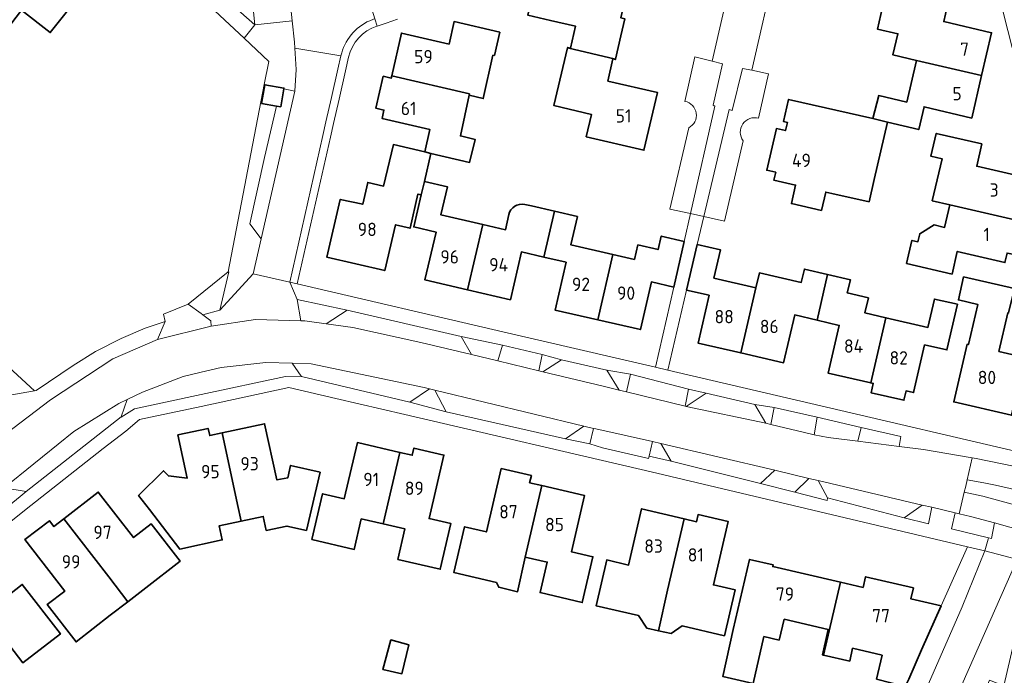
# Model space of a CAD drawing. Header units: metres. Extents: x 247072 to 248918, y 480001 to 481684.
# Tile 32 of 50: x 247976 to 248108, y 481104 to 481192. Entities that reach past the tile are written whole.
import ezdxf
from ezdxf.enums import TextEntityAlignment as Align

# ---------------------------------------------------------------- set-up
doc = ezdxf.new("R2010")
doc.units = ezdxf.units.M
for name, color, linetype, lineweight in [('B-XX-GR-GROENVOORZIENING-GV', 80, 'Continuous', 18), ('B-XX-OG-BEBOUWING-GV', 7, 'Continuous', 35), ('B-XX-OG-BEBOUWING-T18', 10, 'Continuous', 18), ('B-XX-OG-BEBOUWING_LOODS-GV', 7, 'Continuous', 35), ('B-XX-OG-TERREIN_ERF-GV', 7, 'Continuous', 18), ('B-XX-VH-VERHARDING_GESLOTEN-GV', 252, 'Continuous', 18), ('B-XX-VH-VERHARDING_OPEN-GV', 252, 'Continuous', 18)]:
    doc.layers.add(name, color=color, linetype=linetype, lineweight=lineweight)
doc.styles.add('NLCS-ISO-M-T18', font='NLCS-ISO.ttf', dxfattribs={"height": 1.8})

msp = doc.modelspace()

# ---------------------------------------------------------------- linework, layer by layer
at = {"layer": 'B-XX-GR-GROENVOORZIENING-GV'}
for points in [[(248006.491, 481198.903), (248010.286, 481205.228), (248009.587, 481207.091), (248009.276, 481207.772), (248009.141, 481208.096), (248007.578, 481207.342), (248005.634, 481210.416), (248005.052, 481211.173), (248003.349, 481213.387), (248001.325, 481215.175), (248000.073, 481216.281), (247997.062, 481218.289), (247995.342, 481216.246), (247994.932, 481215.759), (247988.191, 481207.751), (247990.098, 481206.314), (247997.867, 481199.611), (248007.258, 481191.279)], [(248007.258, 481191.279), (247997.867, 481199.611), (247990.098, 481206.314), (247988.191, 481207.751), (247984.93, 481206.599), (247988.096, 481205.224), (247997.242, 481197.538), (248005.809, 481189.469)], [(248009.129, 481186.341), (248008.531, 481183.233), (248008.603, 481183.209), (248011.185, 481182.75), (248011.164, 481182.629), (248012.655, 481182.332), (248012.83, 481185.268), (248012.655, 481188.15), (248012.608, 481188.933), (248012.305, 481191.813), (248007.258, 481191.279), (248005.809, 481189.469)], [(248008.121, 481162.417), (248006.564, 481164.456), (248008.574, 481173.407), (248010.165, 481180.331), (248008.155, 481180.688), (248008.603, 481183.209), (248008.531, 481183.233), (248003.671, 481157.957), (248003.744, 481157.94), (248002.546, 481152.797), (248007.027, 481157.707)], [(248000, 481152.326), (248000.253, 481152.141), (248002.546, 481152.797), (248003.744, 481157.94), (248003.671, 481157.957), (247998.271, 481153.586)], [(247977.503, 481141.918), (247962.391, 481155.791), (247960.928, 481154.611), (247972.086, 481140.3), (247973.148, 481141.155)], [(248000, 481144.406), (247997.586, 481143.814), (247992.1, 481141.714), (247990.029, 481140.714), (247989.222, 481138.392), (247989.2, 481138.329), (247991.014, 481139.486), (248000, 481141.413), (248011.4, 481143.857), (248013.514, 481143.886), (248012.294, 481145.622), (248008.729, 481145.714), (248002.714, 481145.071)], [(248076.188, 481137.526), (248076.848, 481137.369), (248077.328, 481139.639), (248074.728, 481140.035)], [(248097.306, 481126.493), (248094.845, 481124.779), (248098.15, 481123.971), (248098.601, 481126.19)], [(248080.128, 481068.674), (248082.83, 481068.065), (248092.478, 481089.433), (248102.7, 481112.778), (248105.733, 481120.3), (248103.415, 481120.849), (248099.847, 481112.884), (248097.216, 481106.936), (248095.502, 481103.002), (248095.005, 481102.025), (248090.767, 481092.778), (248088.578, 481087.067)], [(248113.282, 481118.049), (248110.1, 481119.122), (248094, 481082.667), (248088.085, 481069.369), (248091.123, 481068.718), (248100.197, 481088.795), (248101.378, 481091.378), (248106.378, 481102.856), (248108.306, 481102.082), (248110.22, 481110.435), (248111.092, 481113.689)]]:
    msp.add_lwpolyline(points, close=True, dxfattribs=at)
at = {"layer": 'B-XX-OG-BEBOUWING-GV'}
for points in [[(247960.558, 481188.542), (247961.501, 481187.8), (247960.883, 481187.014), (247963.704, 481184.794), (247964.323, 481185.58), (247968.417, 481182.359), (247973.399, 481188.746), (247972.689, 481189.299), (247975.786, 481193.27), (247979.647, 481190.24), (247984.072, 481195.88), (247973.844, 481203.905), (247969.4, 481198.24), (247970.108, 481197.685), (247967.034, 481193.767), (247965.573, 481194.916)], [(248055.912, 481186.651), (248056.641, 481189.789), (248057.161, 481192.106), (248056.639, 481192.224), (248057.397, 481195.6), (248054.157, 481196.327), (248045.38, 481198.355), (248044.062, 481192.591), (248047.134, 481191.89), (248050.5, 481191.121), (248049.842, 481188.155), (248049.465, 481188.245), (248049.453, 481188.196)], [(248093.508, 481196.462), (248092.628, 481196.667), (248091.261, 481190.721), (248094.008, 481190.089), (248093.348, 481187.22), (248096.512, 481186.492), (248105.313, 481184.454), (248106.647, 481190.213), (248100.21, 481191.714), (248100.879, 481194.75), (248094.746, 481196.17)], [(248039.38, 481187.2), (248039.571, 481187.156), (248040.286, 481190.288), (248034.142, 481191.72), (248033.469, 481188.695), (248027.033, 481190.168), (248025.722, 481184.404), (248036.208, 481181.962), (248036.169, 481181.781), (248038.062, 481181.342)], [(248051.946, 481176.167), (248059.753, 481174.36), (248061.558, 481182.161), (248054.881, 481183.706), (248055.569, 481186.679), (248055.901, 481186.602), (248055.912, 481186.651), (248049.453, 481188.196), (248047.608, 481180.384), (248052.66, 481179.191)], [(248105.313, 481184.454), (248096.512, 481186.492), (248095.217, 481180.861), (248091.429, 481181.739), (248090.653, 481178.636), (248092.607, 481178.169), (248096.83, 481177.162), (248097.543, 481180.229), (248103.982, 481178.703)], [(248036.208, 481181.962), (248025.722, 481184.404), (248025.651, 481184.093), (248024.567, 481184.34), (248023.588, 481180.04), (248024.673, 481179.793), (248024.412, 481178.648), (248030.865, 481177.154), (248030.165, 481174.133), (248031.011, 481173.935), (248036.214, 481172.715), (248036.959, 481175.829), (248034.978, 481176.291), (248036.169, 481181.781)], [(248083.704, 481166.234), (248084.269, 481168.727), (248085.1, 481168.539), (248090.118, 481167.404), (248090.807, 481170.399), (248092.607, 481178.169), (248090.653, 481178.636), (248079.266, 481181.23), (248078.574, 481178.247), (248079.099, 481178.124), (248078.841, 481177.015), (248077.634, 481177.295), (248076.327, 481171.675), (248077.534, 481171.394), (248077.286, 481170.323), (248080.203, 481169.652), (248079.641, 481167.178)], [(248101.001, 481166.992), (248109.772, 481164.967), (248111.088, 481170.723), (248104.659, 481172.205), (248105.334, 481175.219), (248099.182, 481176.629), (248098.477, 481173.546), (248099.999, 481173.197), (248098.656, 481167.541)], [(248029.701, 481168.338), (248030.127, 481170.164), (248031.011, 481173.935), (248030.165, 481174.133), (248025.938, 481175.124), (248024.63, 481169.523), (248022.483, 481170.024), (248021.816, 481167.08), (248018.784, 481167.738), (248016.977, 481159.928), (248024.79, 481158.129), (248026.231, 481164.301), (248028.188, 481163.844), (248029.261, 481168.441)], [(248035.966, 481155.534), (248038.028, 481164.34), (248032.366, 481165.636), (248033.243, 481169.448), (248030.127, 481170.164), (248029.701, 481168.338), (248028.695, 481164.02), (248031.707, 481163.317), (248030.206, 481156.871)], [(248101.001, 481166.992), (248100.31, 481163.953), (248098.886, 481164.281), (248096.964, 481163.106), (248096.716, 481162.025), (248095.912, 481162.208), (248095.188, 481159.088), (248101.32, 481157.654), (248102.03, 481160.702), (248108.454, 481159.202), (248108.75, 481160.498), (248109.53, 481160.32), (248110.39, 481160.893), (248110.945, 481163.321), (248110.408, 481164.202), (248109.637, 481164.378), (248109.772, 481164.967)], [(248053.519, 481151.484), (248055.573, 481160.286), (248049.905, 481161.59), (248050.78, 481165.403), (248047.672, 481166.13), (248046.235, 481159.942), (248049.247, 481159.246), (248047.755, 481152.803)], [(248058.488, 481159.616), (248055.573, 481160.286), (248053.519, 481151.484), (248059.276, 481150.166), (248060.759, 481156.593), (248063.782, 481155.893), (248065.187, 481162.041), (248062.091, 481162.785), (248061.668, 481160.955), (248058.942, 481161.585)], [(248072.82, 481147.027), (248074.861, 481155.812), (248069.195, 481157.12), (248070.072, 481160.932), (248066.943, 481161.644), (248065.509, 481155.492), (248068.537, 481154.787), (248067.06, 481148.352)], [(248083.107, 481151.44), (248084.498, 481157.602), (248081.396, 481158.319), (248080.98, 481156.521), (248075.328, 481157.804), (248074.861, 481155.812), (248072.82, 481147.027), (248078.582, 481145.701), (248080.103, 481152.147)], [(248084.498, 481157.602), (248083.107, 481151.44), (248086.106, 481150.734), (248084.596, 481144.296), (248090.367, 481142.974), (248092.393, 481151.769), (248089.562, 481152.42), (248090.034, 481154.436), (248087.189, 481155.102), (248087.598, 481156.886)], [(248102.881, 481157.276), (248102.183, 481154.161), (248104.783, 481153.562), (248103.536, 481148.149), (248103.342, 481148.194), (248101.548, 481140.404), (248109.352, 481138.605), (248111.146, 481146.401), (248107.639, 481147.21), (248108.843, 481152.416), (248108.952, 481152.408), (248109.724, 481155.731)], [(248097.611, 481148.116), (248100.628, 481147.424), (248102.053, 481153.58), (248098.936, 481154.278), (248098.058, 481150.466), (248092.393, 481151.769), (248090.367, 481142.974), (248090.682, 481142.902), (248090.392, 481141.635), (248094.827, 481140.62), (248095.117, 481141.887), (248096.121, 481141.657)], [(248002.835, 481136.227), (248004.933, 481126.553), (248005.414, 481124.33), (248008.388, 481124.959), (248008.795, 481123.062), (248011.583, 481123.661), (248014.217, 481123.058), (248016.051, 481130.926), (248012.076, 481131.829), (248011.712, 481130.179), (248010.22, 481129.885), (248008.571, 481137.456)], [(248004.933, 481126.553), (248002.835, 481136.227), (248001.164, 481135.869), (248000.953, 481136.835), (247996.874, 481135.946), (247998.143, 481130.122), (247995.601, 481130.421), (247994.907, 481131.113), (247991.562, 481127.756), (247993.018, 481125.877), (247997.144, 481120.554), (248002.856, 481121.789), (248002.446, 481123.702), (248005.414, 481124.33)], [(248026.815, 481133.588), (248021.091, 481134.928), (248019.325, 481127.337), (248016.386, 481128.021), (248014.951, 481121.85), (248020.659, 481120.512), (248021.603, 481124.621), (248024.566, 481123.94)], [(248024.566, 481123.94), (248027.504, 481123.264), (248026.559, 481119.155), (248032.262, 481117.823), (248033.702, 481123.98), (248030.761, 481124.664), (248032.768, 481133.229), (248028.703, 481134.173), (248028.48, 481133.198), (248026.815, 481133.588)], [(248043.741, 481119.477), (248045.976, 481129.11), (248044.32, 481129.493), (248044.56, 481130.464), (248040.492, 481131.417), (248038.498, 481122.868), (248035.557, 481123.558), (248034.118, 481117.384), (248039.844, 481116.058), (248040.158, 481115.399), (248042.698, 481114.799)], [(248043.741, 481119.477), (248046.695, 481118.784), (248045.732, 481114.676), (248051.435, 481113.337), (248052.875, 481119.517), (248049.956, 481120.198), (248051.722, 481127.779), (248045.976, 481129.11)], [(247981.497, 481124.632), (247987.56, 481116.811), (247990.11, 481113.449), (247992.546, 481115.341), (247997.168, 481118.939), (247993.277, 481123.95), (247990.902, 481122.105), (247986.135, 481128.243)], [(248065.18, 481124.633), (248059.441, 481125.984), (248057.673, 481118.393), (248054.73, 481119.078), (248053.292, 481112.901), (248059.03, 481111.57), (248060.146, 481109.868), (248061.715, 481109.531), (248062.924, 481114.988)], [(248065.18, 481124.633), (248062.924, 481114.988), (248061.715, 481109.531), (248063.439, 481109.161), (248064.911, 481110.186), (248070.618, 481108.859), (248072.058, 481115.031), (248069.133, 481115.713), (248071.126, 481124.255), (248067.058, 481125.211), (248066.854, 481124.239)], [(247987.56, 481116.811), (247981.497, 481124.632), (247980.147, 481123.581), (247979.545, 481124.38), (247976.231, 481121.822), (247981.607, 481114.877), (247979.247, 481113.05), (247983.132, 481108.03), (247987.744, 481111.611), (247990.11, 481113.449)], [(248083.984, 481106.252), (248086.276, 481116.074), (248077.139, 481118.197), (248077.189, 481118.411), (248073.994, 481119.153), (248071.802, 481109.7), (248070.395, 481103.343), (248074.473, 481102.404), (248075.931, 481108.739), (248077.991, 481108.259), (248078.684, 481111.076), (248084.621, 481109.695), (248083.829, 481106.288)], [(248091.908, 481106.238), (248091.133, 481103.002), (248095.005, 481102.025), (248095.502, 481103.002), (248097.216, 481106.936), (248099.847, 481112.884), (248095.758, 481113.844), (248096.098, 481115.314), (248089.66, 481116.815), (248089.323, 481115.366), (248086.276, 481116.074), (248083.984, 481106.252), (248087.508, 481105.428), (248087.908, 481107.157)], [(247965.113, 481109.022), (247971.348, 481100.923), (247971.468, 481101.015), (247969.332, 481103.808), (247974.179, 481107.515), (247975.933, 481105.222), (247981.018, 481109.112), (247975.878, 481115.773), (247973.512, 481113.93), (247972.775, 481114.902)], [(248025.6, 481108.3), (248024.529, 481104.3), (248027.086, 481103.729), (248028.014, 481107.614)]]:
    msp.add_lwpolyline(points, close=True, dxfattribs=at)
msp.add_lwpolyline([(248043.664, 481167.061, 0.4053154), (248041.515, 481165.683)], format="xyb", dxfattribs=at)
for points in [[(248046.235, 481159.942), (248047.672, 481166.13), (248044.566, 481166.857), (248043.664, 481167.061)], [(248041.515, 481165.683), (248041.075, 481163.642), (248038.028, 481164.34), (248035.966, 481155.534), (248041.729, 481154.196), (248043.216, 481160.64), (248046.235, 481159.942)]]:
    msp.add_lwpolyline(points, dxfattribs=at)
at = {"layer": 'B-XX-OG-BEBOUWING_LOODS-GV'}
msp.add_lwpolyline([(248010.165, 481180.331), (248010.737, 481180.229), (248011.164, 481182.629), (248011.185, 481182.75), (248008.603, 481183.209), (248008.155, 481180.688)], close=True, dxfattribs=at)
at = {"layer": 'B-XX-OG-TERREIN_ERF-GV'}
for points in [[(247962.391, 481155.791), (247977.503, 481141.918), (247977.751, 481141.962), (247982.729, 481145.336), (247985.766, 481147.199), (247989.194, 481148.97), (247992.452, 481150.346), (247995.131, 481151.275), (247994.911, 481152.249), (247998.271, 481153.586), (248003.671, 481157.957), (248008.531, 481183.233), (248009.129, 481186.341), (248005.809, 481189.469), (247997.242, 481197.538), (247988.096, 481205.224), (247984.93, 481206.599), (247969.568, 481218.732)], [(248111.364, 481133.408), (248115.216, 481149.997), (248114.892, 481154.555), (248114.648, 481157.848), (248113.703, 481171.456), (248108.23, 481192.981), (248103.223, 481212.508), (248084.271, 481215.303), (248080.657, 481212.793), (248077.511, 481199.17), (248074.307, 481185.165), (248076.547, 481184.675), (248075.221, 481178.685)], [(248065.271, 481180.954), (248066.602, 481186.958), (248068.967, 481186.393), (248071.986, 481199.513)], [(248100.879, 481194.75), (248100.21, 481191.714), (248106.647, 481190.213), (248105.313, 481184.454), (248103.982, 481178.703), (248097.543, 481180.229), (248096.83, 481177.162), (248092.607, 481178.169), (248090.807, 481170.399), (248090.118, 481167.404), (248085.1, 481168.539), (248084.269, 481168.727), (248083.704, 481166.234), (248079.641, 481167.178), (248080.203, 481169.652), (248077.286, 481170.323), (248077.534, 481171.394), (248076.327, 481171.675), (248077.634, 481177.295), (248078.841, 481177.015), (248079.099, 481178.124), (248078.574, 481178.247), (248079.266, 481181.23), (248090.653, 481178.636), (248091.429, 481181.739), (248095.217, 481180.861), (248096.512, 481186.492), (248093.348, 481187.22), (248094.008, 481190.089), (248091.261, 481190.721), (248092.628, 481196.667)], [(248026.507, 481192.058), (248024.978, 481191.528), (248023.777, 481191.114), (248023.718, 481191.094)], [(248025.651, 481184.093), (248025.722, 481184.404), (248027.033, 481190.168), (248033.469, 481188.695), (248034.142, 481191.72), (248040.286, 481190.288), (248039.571, 481187.156), (248039.38, 481187.2), (248038.062, 481181.342), (248036.169, 481181.781), (248034.978, 481176.291), (248036.959, 481175.829), (248036.214, 481172.715), (248031.011, 481173.935), (248030.127, 481170.164), (248033.243, 481169.448), (248032.366, 481165.636), (248038.028, 481164.34), (248041.075, 481163.642), (248041.515, 481165.683)], [(248057.161, 481192.106), (248056.641, 481189.789), (248055.912, 481186.651), (248055.901, 481186.602), (248055.569, 481186.679), (248054.881, 481183.706), (248061.558, 481182.161), (248059.753, 481174.36), (248051.946, 481176.167), (248052.66, 481179.191), (248047.608, 481180.384), (248049.453, 481188.196), (248049.465, 481188.245), (248049.842, 481188.155), (248050.5, 481191.121), (248047.134, 481191.89), (248044.062, 481192.591)], [(248019.904, 481186.928), (248019.484, 481185.081), (248018.62, 481181.25), (248017.858, 481177.984), (248017.459, 481176.144), (248012.976, 481156.322), (248040.708, 481149.865), (248061.297, 481145.075), (248063.782, 481155.893), (248060.759, 481156.593), (248059.276, 481150.166), (248053.519, 481151.484), (248047.755, 481152.803), (248049.247, 481159.246), (248046.235, 481159.942), (248043.216, 481160.64), (248041.729, 481154.196), (248035.966, 481155.534), (248030.206, 481156.871), (248031.707, 481163.317), (248028.695, 481164.02), (248029.701, 481168.338), (248029.261, 481168.441), (248028.188, 481163.844), (248026.231, 481164.301), (248024.79, 481158.129), (248016.977, 481159.928), (248018.784, 481167.738), (248021.816, 481167.08), (248022.483, 481170.024), (248024.63, 481169.523), (248025.938, 481175.124), (248030.165, 481174.133), (248030.865, 481177.154), (248024.412, 481178.648), (248024.673, 481179.793), (248023.588, 481180.04), (248024.567, 481184.34), (248025.651, 481184.093)], [(248043.664, 481167.061), (248044.566, 481166.857), (248047.672, 481166.13), (248050.78, 481165.403), (248049.905, 481161.59), (248055.573, 481160.286), (248058.488, 481159.616), (248058.942, 481161.585), (248061.668, 481160.955), (248062.091, 481162.785), (248065.187, 481162.041), (248066.014, 481165.815), (248063.264, 481166.416), (248065.786, 481177.392)], [(248073.138, 481175.646), (248070.606, 481164.774), (248067.808, 481165.441), (248066.943, 481161.644), (248070.072, 481160.932), (248069.195, 481157.12), (248074.861, 481155.812), (248075.328, 481157.804), (248080.98, 481156.521), (248081.396, 481158.319), (248084.498, 481157.602), (248087.598, 481156.886), (248087.189, 481155.102), (248090.034, 481154.436), (248089.562, 481152.42), (248092.393, 481151.769), (248098.058, 481150.466), (248098.936, 481154.278), (248102.053, 481153.58), (248100.628, 481147.424), (248097.611, 481148.116), (248096.121, 481141.657), (248095.117, 481141.887), (248094.827, 481140.62), (248090.392, 481141.635), (248090.682, 481142.902), (248090.367, 481142.974), (248084.596, 481144.296), (248086.106, 481150.734), (248083.107, 481151.44), (248080.103, 481152.147), (248078.582, 481145.701), (248072.82, 481147.027), (248067.06, 481148.352), (248068.537, 481154.787), (248065.509, 481155.492), (248062.989, 481144.694), (248083.601, 481139.882), (248111.36, 481133.389)], [(248070.395, 481103.343), (248071.802, 481109.7), (248073.994, 481119.153), (248077.189, 481118.411), (248077.139, 481118.197), (248086.276, 481116.074), (248089.323, 481115.366), (248089.66, 481116.815), (248096.098, 481115.314), (248095.758, 481113.844), (248099.847, 481112.884), (248103.415, 481120.849), (248060.729, 481130.957), (248027.486, 481138.714), (248018.171, 481140.886), (248011.829, 481142.357), (248000, 481139.808), (247991.671, 481138.014), (247989.829, 481136.471), (247986.8, 481134.1), (247976.171, 481125.771), (247971.357, 481121.914)], [(248091.133, 481103.002), (248091.908, 481106.238), (248087.908, 481107.157), (248087.508, 481105.428), (248083.984, 481106.252), (248083.829, 481106.288), (248084.621, 481109.695), (248078.684, 481111.076), (248077.991, 481108.259), (248075.931, 481108.739), (248074.473, 481102.404)]]:
    msp.add_lwpolyline(points, dxfattribs=at)
for points in [[(247960.558, 481188.542), (247965.573, 481194.916), (247967.034, 481193.767), (247970.108, 481197.685), (247969.4, 481198.24), (247973.844, 481203.905), (247984.072, 481195.88), (247979.647, 481190.24), (247975.786, 481193.27), (247972.689, 481189.299), (247973.399, 481188.746), (247968.417, 481182.359), (247964.323, 481185.58), (247963.704, 481184.794), (247960.883, 481187.014), (247961.501, 481187.8)], [(248100.31, 481163.953), (248101.001, 481166.992), (248098.656, 481167.541), (248099.999, 481173.197), (248098.477, 481173.546), (248099.182, 481176.629), (248105.334, 481175.219), (248104.659, 481172.205), (248111.088, 481170.723), (248109.772, 481164.967), (248109.637, 481164.378), (248110.408, 481164.202), (248110.945, 481163.321), (248110.39, 481160.893), (248109.53, 481160.32), (248108.75, 481160.498), (248108.454, 481159.202), (248102.03, 481160.702), (248101.32, 481157.654), (248095.188, 481159.088), (248095.912, 481162.208), (248096.716, 481162.025), (248096.964, 481163.106), (248098.886, 481164.281)], [(248102.183, 481154.161), (248102.881, 481157.276), (248109.724, 481155.731), (248108.952, 481152.408), (248108.843, 481152.416), (248107.639, 481147.21), (248111.146, 481146.401), (248109.352, 481138.605), (248101.548, 481140.404), (248103.342, 481148.194), (248103.536, 481148.149), (248104.783, 481153.562)], [(248002.446, 481123.702), (248002.856, 481121.789), (247997.144, 481120.554), (247993.018, 481125.877), (247991.562, 481127.756), (247994.907, 481131.113), (247995.601, 481130.421), (247998.143, 481130.122), (247996.874, 481135.946), (248000.953, 481136.835), (248001.164, 481135.869), (248002.835, 481136.227), (248008.571, 481137.456), (248010.22, 481129.885), (248011.712, 481130.179), (248012.076, 481131.829), (248016.051, 481130.926), (248014.217, 481123.058), (248011.583, 481123.661), (248008.795, 481123.062), (248008.388, 481124.959), (248005.414, 481124.33)], [(248026.815, 481133.588), (248028.48, 481133.198), (248028.703, 481134.173), (248032.768, 481133.229), (248030.761, 481124.664), (248033.702, 481123.98), (248032.262, 481117.823), (248026.559, 481119.155), (248027.504, 481123.264), (248024.566, 481123.94), (248021.603, 481124.621), (248020.659, 481120.512), (248014.951, 481121.85), (248016.386, 481128.021), (248019.325, 481127.337), (248021.091, 481134.928)], [(248045.976, 481129.11), (248051.722, 481127.779), (248049.956, 481120.198), (248052.875, 481119.517), (248051.435, 481113.337), (248045.732, 481114.676), (248046.695, 481118.784), (248043.741, 481119.477), (248042.698, 481114.799), (248040.158, 481115.399), (248039.844, 481116.058), (248034.118, 481117.384), (248035.557, 481123.558), (248038.498, 481122.868), (248040.492, 481131.417), (248044.56, 481130.464), (248044.32, 481129.493)], [(247992.546, 481115.341), (247990.11, 481113.449), (247987.744, 481111.611), (247983.132, 481108.03), (247979.247, 481113.05), (247981.607, 481114.877), (247976.231, 481121.822), (247979.545, 481124.38), (247980.147, 481123.581), (247981.497, 481124.632), (247986.135, 481128.243), (247990.902, 481122.105), (247993.277, 481123.95), (247997.168, 481118.939)], [(248064.911, 481110.186), (248063.439, 481109.161), (248061.715, 481109.531), (248060.146, 481109.868), (248059.03, 481111.57), (248053.292, 481112.901), (248054.73, 481119.078), (248057.673, 481118.393), (248059.441, 481125.984), (248065.18, 481124.633), (248066.854, 481124.239), (248067.058, 481125.211), (248071.126, 481124.255), (248069.133, 481115.713), (248072.058, 481115.031), (248070.618, 481108.859)], [(247957.599, 481104.942), (247957.233, 481105.418), (247958.697, 481106.545), (247959.064, 481106.069), (247961.902, 481108.252), (247963.523, 481106.144), (247965.798, 481107.893), (247964.978, 481108.918), (247965.113, 481109.022), (247972.775, 481114.902), (247973.512, 481113.93), (247975.878, 481115.773), (247981.018, 481109.112), (247975.933, 481105.222), (247974.179, 481107.515), (247969.332, 481103.808), (247971.468, 481101.015), (247971.348, 481100.923), (247968.474, 481098.722), (247967.37, 481100.121), (247962.48, 481096.303), (247956.512, 481104.106)], [(248025.6, 481108.3), (248028.014, 481107.614), (248027.086, 481103.729), (248024.529, 481104.3)]]:
    msp.add_lwpolyline(points, close=True, dxfattribs=at)
for points in [[(248023.718, 481191.094, 0.2618708), (248019.904, 481186.928)], [(248065.786, 481177.392, 0.7195968), (248065.271, 481180.954)], [(248075.221, 481178.685, 0.7145013), (248073.138, 481175.646)], [(248041.515, 481165.683, -0.4053154), (248043.664, 481167.061)]]:
    msp.add_lwpolyline(points, format="xyb", dxfattribs=at)
at = {"layer": 'B-XX-VH-VERHARDING_GESLOTEN-GV'}
for points in [[(247974.357, 481129.571), (247982.829, 481136.4), (247988.914, 481140.171), (247990.029, 481140.714), (247992.1, 481141.714), (247997.586, 481143.814), (248000, 481144.406), (248002.714, 481145.071), (248008.729, 481145.714), (248012.294, 481145.622), (248014.829, 481145.557), (248030.114, 481142.329), (248030.829, 481142.171), (248031.557, 481142), (248051.652, 481137.145), (248052.928, 481136.837), (248053.257, 481136.757), (248060.9, 481135.056), (248060.918, 481135.052), (248062.024, 481134.792), (248077.394, 481131.177), (248082.012, 481130.091), (248083.257, 481129.797), (248097.306, 481126.493), (248098.601, 481126.19), (248101.724, 481125.458), (248102.301, 481125.323), (248102.971, 481128.21), (248103.165, 481129.045), (248103.362, 481129.892), (248104.048, 481132.845), (248097.479, 481133.994), (248094.187, 481134.406), (248088.615, 481135.104), (248084.625, 481135.604), (248082.735, 481135.984), (248082.36, 481136.059), (248076.848, 481137.369), (248076.188, 481137.526), (248065.435, 481139.784), (248065.297, 481139.818), (248057.406, 481141.753), (248056.398, 481142), (248054.267, 481142.522), (248046.117, 481144.471), (248045.561, 481144.605), (248040.016, 481145.936), (248036.465, 481146.788), (248029.629, 481148.429), (248020.471, 481150.457), (248016.89, 481150.94), (248014, 481151.329), (248013.455, 481151.344), (248007.357, 481151.514), (248001.357, 481150.614), (247994.114, 481148.814), (247988.1, 481146.229), (247979.671, 481140.7), (247970.613, 481133.793)], [(248109.167, 481119.433), (248105.733, 481120.3), (248102.7, 481112.778), (248092.478, 481089.433)], [(248094, 481082.667), (248110.1, 481119.122)]]:
    msp.add_lwpolyline(points, dxfattribs=at)
at = {"layer": 'B-XX-VH-VERHARDING_OPEN-GV'}
for points in [[(248074.307, 481185.165), (248077.511, 481199.17), (248080.657, 481212.793), (248084.271, 481215.303), (248073.004, 481216.928), (248075.222, 481213.613), (248071.986, 481199.513), (248068.967, 481186.393), (248070.328, 481186.035), (248069.075, 481180.428), (248069.321, 481180.333), (248066.014, 481165.815), (248067.808, 481165.441), (248071.262, 481179.846), (248071.631, 481179.749), (248073.029, 481185.415)], [(248011.486, 481199.475), (248006.491, 481198.903), (248007.258, 481191.279), (248012.305, 481191.813)], [(248018.867, 481187.103), (248012.655, 481188.15), (248012.83, 481185.268), (248012.655, 481182.332), (248008.121, 481162.417), (248007.027, 481157.707), (248011.953, 481156.56), (248016.434, 481176.371), (248016.834, 481178.215), (248017.597, 481181.485), (248018.46, 481185.313)], [(248011.164, 481182.629), (248010.737, 481180.229), (248010.165, 481180.331), (248008.574, 481173.407), (248006.564, 481164.456), (248008.121, 481162.417), (248012.655, 481182.332)], [(248061.297, 481145.075), (248062.989, 481144.694), (248065.509, 481155.492), (248066.943, 481161.644), (248067.808, 481165.441), (248066.014, 481165.815), (248065.187, 481162.041), (248063.782, 481155.893)], [(248000.253, 481152.141), (248001.329, 481151.357), (248001.357, 481150.614), (248007.357, 481151.514), (248013.455, 481151.344), (248012.983, 481154.224), (248011.953, 481156.56), (248007.027, 481157.707), (248002.546, 481152.797)], [(247998.271, 481153.586), (247994.911, 481152.249), (247995.131, 481151.275), (247994.114, 481148.814), (248001.357, 481150.614), (248001.329, 481151.357), (248000.253, 481152.141), (248000, 481152.326)], [(248016.89, 481150.94), (248019.698, 481152.805), (248012.983, 481154.224), (248013.455, 481151.344), (248014, 481151.329)], [(248036.465, 481146.788), (248035.081, 481149.222), (248019.698, 481152.805), (248016.89, 481150.94), (248020.471, 481150.457), (248029.629, 481148.429)], [(248035.081, 481149.222), (248036.465, 481146.788), (248040.016, 481145.936), (248040.66, 481148.065)], [(248040.016, 481145.936), (248045.561, 481144.605), (248046, 481146.79), (248040.66, 481148.065)], [(248046, 481146.79), (248045.561, 481144.605), (248046.117, 481144.471), (248048.616, 481146.09)], [(248012.294, 481145.622), (248013.514, 481143.886), (248013.529, 481143.857), (248028.171, 481140.371), (248030.829, 481142.171), (248030.114, 481142.329), (248014.829, 481145.557)], [(248046.117, 481144.471), (248054.267, 481142.522), (248056.398, 481142), (248054.722, 481144.696), (248048.616, 481146.09)], [(248057.918, 481144.132), (248054.722, 481144.696), (248056.398, 481142), (248057.406, 481141.753)], [(248057.918, 481144.132), (248057.406, 481141.753), (248065.297, 481139.818), (248065.741, 481142.127)], [(248030.829, 481142.171), (248028.171, 481140.371), (248033.086, 481139.071), (248031.557, 481142)], [(248031.557, 481142), (248033.086, 481139.071), (248049.157, 481135.414), (248051.652, 481137.145)], [(248065.435, 481139.784), (248068.163, 481141.594), (248065.741, 481142.127), (248065.297, 481139.818)], [(248074.728, 481140.035), (248068.163, 481141.594), (248065.435, 481139.784), (248076.188, 481137.526)], [(247973.364, 481128.791), (247976.391, 481128.302), (247989.222, 481138.392), (247990.029, 481140.714), (247988.914, 481140.171), (247982.829, 481136.4), (247974.357, 481129.571)], [(248083.112, 481138.332), (248077.328, 481139.639), (248076.848, 481137.369), (248082.36, 481136.059), (248082.735, 481135.984)], [(248052.429, 481134.729), (248052.928, 481136.837), (248051.652, 481137.145), (248049.157, 481135.414)], [(248082.735, 481135.984), (248084.625, 481135.604), (248088.615, 481135.104), (248089.078, 481136.954), (248083.112, 481138.332)], [(248060.017, 481132.839), (248060.364, 481132.757), (248060.465, 481133.101), (248060.918, 481135.052), (248060.9, 481135.056), (248053.257, 481136.757), (248052.928, 481136.837), (248052.429, 481134.729), (248054.177, 481134.223)], [(248094.187, 481134.406), (248094.431, 481135.718), (248089.078, 481136.954), (248088.615, 481135.104)], [(248062.024, 481134.792), (248060.918, 481135.052), (248060.465, 481133.101), (248063.414, 481132.415)], [(248075.456, 481129.381), (248077.394, 481131.177), (248062.024, 481134.792), (248063.414, 481132.415)], [(248080.099, 481128.211), (248082.012, 481130.091), (248077.394, 481131.177), (248075.456, 481129.381)], [(248084.5, 481127.474), (248083.257, 481129.797), (248082.012, 481130.091), (248080.099, 481128.211), (248084.46, 481127.083)], [(248083.257, 481129.797), (248084.5, 481127.474), (248094.845, 481124.779), (248097.306, 481126.493)], [(248103.362, 481129.892), (248103.165, 481129.045), (248102.971, 481128.21), (248105.471, 481127.669), (248110.399, 481126.352), (248111.132, 481128.29), (248107.183, 481129.193), (248105.621, 481129.497)], [(247973.594, 481126.034), (247975.571, 481127.657), (247976.391, 481128.302), (247973.364, 481128.791), (247972.357, 481128), (247972.116, 481127.811)], [(248107.035, 481124.08), (248103.822, 481124.967), (248102.301, 481125.323), (248101.724, 481125.458), (248101.245, 481123.284), (248106.222, 481122.069), (248106.647, 481121.965)], [(248110.733, 481120.811), (248111.189, 481122.933), (248107.035, 481124.08), (248106.647, 481121.965), (248106.222, 481122.069), (248106.173, 481121.892), (248105.733, 481120.3), (248109.167, 481119.433), (248110.1, 481119.122)]]:
    msp.add_lwpolyline(points, close=True, dxfattribs=at)
for points in [[(248011.486, 481199.475), (248012.305, 481191.813), (248012.608, 481188.933), (248012.655, 481188.15), (248018.867, 481187.103)], [(248022.745, 481191.843), (248022.841, 481191.884), (248022.937, 481191.924), (248022.953, 481191.931), (248023.059, 481191.973), (248023.164, 481192.013), (248023.272, 481192.051), (248023.379, 481192.088), (248023.462, 481192.116), (248021.91, 481197.052), (248021.692, 481197.059), (248021.547, 481197.068)], [(248023.718, 481191.094), (248023.777, 481191.114), (248023.462, 481192.116), (248023.379, 481192.088), (248023.272, 481192.051), (248023.164, 481192.013), (248023.059, 481191.973), (248022.953, 481191.931), (248022.937, 481191.924), (248022.841, 481191.884), (248022.745, 481191.843)], [(248023.462, 481192.116), (248023.777, 481191.114), (248024.978, 481191.528), (248026.507, 481192.058)], [(248018.867, 481187.103), (248018.46, 481185.313), (248017.597, 481181.485), (248016.834, 481178.215), (248016.434, 481176.371), (248011.953, 481156.56), (248012.976, 481156.322), (248017.459, 481176.144), (248017.858, 481177.984), (248018.62, 481181.25), (248019.484, 481185.081), (248019.904, 481186.928)], [(248065.786, 481177.392), (248063.264, 481166.416), (248066.014, 481165.815), (248069.321, 481180.333), (248069.075, 481180.428), (248070.328, 481186.035), (248068.967, 481186.393), (248066.602, 481186.958), (248065.271, 481180.954)], [(248075.221, 481178.685), (248076.547, 481184.675), (248074.307, 481185.165), (248073.029, 481185.415), (248071.631, 481179.749), (248071.262, 481179.846), (248067.808, 481165.441), (248070.606, 481164.774), (248073.138, 481175.646)], [(248116.032, 481132.273), (248115.994, 481132.295), (248112.794, 481133.064), (248112.338, 481133.174), (248111.364, 481133.408), (248111.36, 481133.389), (248083.601, 481139.882), (248062.989, 481144.694), (248061.297, 481145.075), (248040.708, 481149.865), (248012.976, 481156.322), (248011.953, 481156.56), (248012.983, 481154.224), (248019.698, 481152.805), (248035.081, 481149.222), (248040.66, 481148.065), (248046, 481146.79), (248048.616, 481146.09), (248054.722, 481144.696), (248057.918, 481144.132)], [(247970.613, 481133.793), (247979.671, 481140.7), (247988.1, 481146.229), (247994.114, 481148.814), (247995.131, 481151.275), (247992.452, 481150.346), (247989.194, 481148.97), (247985.766, 481147.199), (247982.729, 481145.336), (247977.751, 481141.962), (247977.503, 481141.918), (247973.148, 481141.155)], [(247971.357, 481121.914), (247976.171, 481125.771), (247986.8, 481134.1), (247989.829, 481136.471), (247991.671, 481138.014), (248000, 481139.808), (248011.829, 481142.357), (248018.171, 481140.886), (248027.486, 481138.714), (248060.729, 481130.957), (248103.415, 481120.849), (248105.733, 481120.3), (248106.173, 481121.892), (248106.222, 481122.069), (248101.245, 481123.284), (248101.724, 481125.458), (248098.601, 481126.19), (248098.15, 481123.971), (248094.845, 481124.779), (248084.5, 481127.474), (248084.46, 481127.083), (248080.099, 481128.211), (248075.456, 481129.381), (248063.414, 481132.415), (248060.465, 481133.101), (248060.364, 481132.757), (248060.017, 481132.839), (248054.177, 481134.223), (248052.429, 481134.729), (248049.157, 481135.414), (248033.086, 481139.071), (248028.171, 481140.371), (248013.529, 481143.857), (248013.514, 481143.886), (248011.4, 481143.857), (248000, 481141.413), (247991.014, 481139.486), (247989.2, 481138.329), (247989.222, 481138.392), (247976.391, 481128.302), (247975.571, 481127.657), (247973.594, 481126.034)], [(248057.918, 481144.132), (248065.741, 481142.127), (248068.163, 481141.594), (248074.728, 481140.035), (248077.328, 481139.639), (248083.112, 481138.332), (248089.078, 481136.954), (248094.431, 481135.718), (248094.187, 481134.406), (248097.479, 481133.994), (248104.048, 481132.845), (248104.573, 481132.753), (248111.383, 481131.357), (248115.637, 481130.271), (248117.793, 481131.704)], [(248111.383, 481131.357), (248104.573, 481132.753), (248104.048, 481132.845), (248103.362, 481129.892), (248105.621, 481129.497), (248107.183, 481129.193), (248111.132, 481128.29)], [(248110.399, 481126.352), (248105.471, 481127.669), (248102.971, 481128.21), (248102.301, 481125.323), (248103.822, 481124.967), (248107.035, 481124.08), (248111.189, 481122.933)]]:
    msp.add_lwpolyline(points, dxfattribs=at)
for points in [[(248018.867, 481187.103, -0.2370583), (248022.745, 481191.843)], [(248022.745, 481191.843, 0.2370583), (248018.867, 481187.103)], [(248019.904, 481186.928, -0.2618708), (248023.718, 481191.094)], [(248065.271, 481180.954, -0.7195968), (248065.786, 481177.392)], [(248073.138, 481175.646, -0.7145013), (248075.221, 481178.685)]]:
    msp.add_lwpolyline(points, format="xyb", dxfattribs=at)

# ---------------------------------------------------------------- texts
at = {"layer": 'B-XX-OG-BEBOUWING-T18', "style": 'NLCS-ISO-M-T18'}
for s, p in [('7', (248103, 481188)), ('59', (248030, 481187)), ('5', (248102, 481182)), ('61', (248028, 481180)), ('51', (248057, 481179)), ('49', (248081, 481173)), ('3', (248107, 481169)), ('98', (248022.419, 481163.683)), ('1', (248106, 481163)), ('96', (248033.531, 481159.979)), ('94', (248040.146, 481158.921)), ('92', (248051.258, 481156.275)), ('90', (248057.344, 481155.084)), ('88', (248070.573, 481151.909)), ('86', (248076.658, 481150.586)), ('84', (248088.035, 481147.941)), ('82', (248094.121, 481146.353)), ('80', (248106.027, 481143.707)), ('95', (248001.252, 481131.007)), ('93', (248006.544, 481132.066)), ('91', (248022.948, 481129.949)), ('89', (248028.769, 481128.758)), ('87', (248041.469, 481125.583)), ('85', (248047.686, 481123.864)), ('97', (247986.7, 481122.805)), ('83', (248061.048, 481120.953)), ('81', (248066.736, 481119.763)), ('99', (247982.467, 481118.836)), ('79', (248078.775, 481114.471)), ('77', (248091.74, 481111.56))]:
    msp.add_text(s, height=1.8, dxfattribs=at).set_placement(p, align=Align.MIDDLE_CENTER)

doc.saveas('drawing.dxf')
